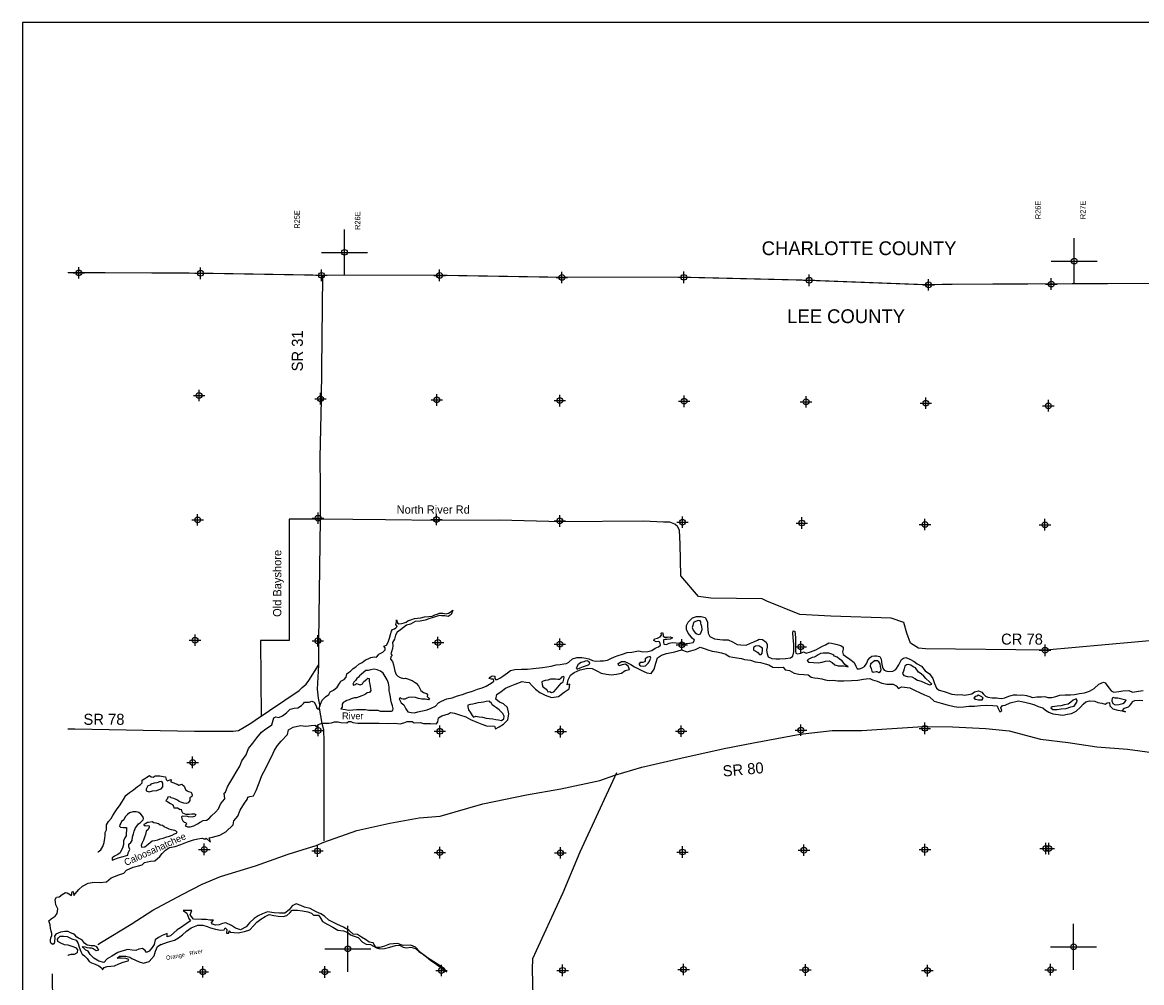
# Model space of a CAD drawing. Extents: x 238436 to 334436, y 833032 to 897001.
# Tile 2 of 3: x 238436 to 287106, y 855216 to 897001. Entities that reach past the tile are written whole.
import ezdxf

# ---------------------------------------------------------------- set-up
doc = ezdxf.new("R2010")
doc.units = 0
doc.header["$LTSCALE"] = 800
doc.header["$PDMODE"] = 34
doc.header["$PDSIZE"] = 250
doc.linetypes.add('PHANTOM', pattern=[0])
doc.layers.get('0').update_dxf_attribs({"linetype": 'CONTINUOUS'})
for name, color, linetype in [('BORDER', 1, 'CONTINUOUS'), ('COUNTY', 15, 'PHANTOM'), ('MAJROADS', 9, 'CONTINUOUS'), ('SEC', 2, 'CONTINUOUS'), ('TEXT', 7, 'CONTINUOUS'), ('WATER', 4, 'CONTINUOUS')]:
    doc.layers.add(name, color=color, linetype=linetype)

# ---------------------------------------------------------------- blocks, each defined once
blk = doc.blocks.new('TICK')
at = {"color": 0}
for points in [[(500, 0), (500, 1000)], [(0, 500), (1000, 500)]]:
    blk.add_lwpolyline(points, dxfattribs=at)
blk.add_point((500, 500), dxfattribs=at)

msp = doc.modelspace()

# ---------------------------------------------------------------- linework, layer by layer
at = {"layer": 'BORDER', "color": 0}
msp.add_lwpolyline([(238436, 834001), (334436, 834001), (334436, 897001), (238436, 897001)], close=True, dxfattribs=at)
at = {"layer": 'COUNTY', "color": 0, "const_width": 50}
msp.add_lwpolyline([(314888, 885827), (309574, 885814), (304211, 885726), (298807, 885713), (293461, 885675), (288984, 885630), (288208, 885645), (282929, 885623), (278920, 885606), (277966, 885592), (277594, 885590), (272402, 885786), (266950, 885917), (261647, 885912), (256329, 886000), (251194, 886003), (245934, 886091), (240641, 886112), (240408, 886113)], dxfattribs=at)
at = {"layer": 'MAJROADS', "color": 0}
for points in [[(251483, 885978), (251426, 880574), (251374, 878070), (251389, 876729), (251387, 875388), (251314, 870093), (251306, 869037), (251257, 867990), (251296, 867596), (251361, 867311), (251343, 867152), (251463, 866489), (251529, 866229), (251536, 866086), (251543, 865860), (251551, 861386)], [(251387, 875388), (250037, 875388), (250037, 870103), (248787, 870103), (248817, 866803)], [(288100, 870142), (282935, 869678), (277706, 869734), (277405, 869770), (277063, 869982), (276899, 870419), (276760, 870889), (276217, 871078), (273586, 871156), (272246, 871242), (270809, 871814), (270609, 871916), (268380, 871941), (267836, 872021), (267072, 872923), (267041, 874298), (267012, 874909), (266921, 875061), (266804, 875171), (266595, 875256), (266310, 875258), (265439, 875290), (261861, 875267), (259189, 875345), (256499, 875324), (254228, 875349), (251387, 875388)], [(240408, 866254), (240718, 866254), (245921, 866165), (247605, 866152), (247840, 866184), (248076, 866333), (248371, 866507), (248564, 866631), (250476, 867932), (250603, 868065), (250780, 868207), (250890, 868365), (251306, 869037)], [(241713, 856881), (241881, 856976), (243170, 857761), (244114, 858373), (245386, 859049), (246253, 859494), (247053, 859839), (248574, 860303), (249995, 860802), (251206, 861185), (251542, 861333), (252980, 861831), (254408, 862154), (255684, 862394), (256598, 862461), (258456, 862990), (260362, 863384), (261848, 863655), (263544, 864017), (264192, 864246), (265377, 864588), (267065, 864984), (268947, 865411), (270231, 865651), (271868, 865955), (272255, 866027), (273656, 866183), (274947, 866188), (276020, 866262), (277606, 866365), (278879, 866346), (280329, 866274), (281351, 866173), (282714, 865809), (283911, 865672), (285158, 865477), (286499, 865373), (287889, 865184)], [(264269, 864348), (262683, 860890), (261932, 859119), (260612, 856247), (260600, 855803), (260703, 851654)], [(239735, 855600), (239750, 854292), (241065, 854274), (246321, 853355), (251625, 852360), (254763, 851766), (256858, 851734), (259564, 851722), (260703, 851654)]]:
    msp.add_lwpolyline(points, dxfattribs=at)
at = {"layer": 'SEC', "color": 0}
for p in [(240890, 886102), (246184, 886082), (251444, 885994), (256579, 885991), (261897, 885903), (267199, 885907), (272652, 885777), (277844, 885581), (283179, 885614), (246121, 880763), (251398, 880625), (256457, 880572), (261809, 880543), (267212, 880513), (272514, 880492), (277723, 880430), (283050, 880319), (246058, 875352), (251294, 875424), (256445, 875370), (261805, 875307), (267141, 875253), (272334, 875216), (277686, 875153), (282904, 875142), (245946, 870118), (251281, 870088), (256508, 870018), (261809, 869947), (267111, 869917), (272288, 869830), (282908, 869679), (251302, 866189), (256589, 866152), (261842, 866140), (267087, 866162), (272291, 866201), (277678, 866281), (245841, 864799), (246348, 861013), (251266, 860944), (256586, 860874), (261830, 860862), (267143, 860900), (272422, 860981), (277683, 861002), (282937, 861049), (283071, 861048), (246285, 855685), (251589, 855681), (256658, 855746), (261928, 855751), (267190, 855789), (272485, 855769), (277789, 855740), (283151, 855778)]:
    msp.add_point(p, dxfattribs=at)
at = {"layer": 'WATER', "color": 0}
for points in [[(241713, 860912), (241729, 860904), (241847, 860995), (241932, 861145), (241992, 861313), (242018, 861497), (242036, 861622), (242036, 861748), (242087, 861865), (242096, 861940), (242089, 862082), (242182, 862232), (242292, 862357), (242368, 862482), (242478, 862641), (242554, 862774), (242664, 862916), (242765, 863066), (242833, 863183), (242935, 863366), (243095, 863483), (243271, 863599), (243440, 863757), (243574, 863839), (243642, 863914), (243651, 864032), (243760, 864098), (243853, 864156), (243971, 864222), (244037, 864171), (244129, 864154), (244213, 864220), (244414, 864219), (244556, 864185), (244665, 864167), (244690, 864058), (244748, 863999), (244823, 864032), (244899, 864057), (244898, 863956), (245015, 863905), (245074, 863880), (245166, 863846), (245241, 863812), (245375, 863853), (245467, 863768), (245533, 863626), (245599, 863566), (245666, 863533), (245775, 863498), (245824, 863389), (245807, 863314), (245723, 863256), (245714, 863147), (245646, 863047), (245554, 863006), (245462, 863023), (245328, 863066), (245253, 863100), (245186, 863150), (245119, 863184), (245019, 863227), (244910, 863261), (244861, 863303), (244768, 863287), (244726, 863195), (244675, 863137), (244767, 863086), (244884, 863018), (244984, 862951), (245008, 862884), (245025, 862817), (245184, 862816), (245292, 862756), (245334, 862764), (245351, 862697), (245400, 862605), (245475, 862579), (245551, 862553), (245693, 862544), (245802, 862560), (245869, 862560), (245919, 862568), (245978, 862526), (245935, 862450), (245826, 862409), (245659, 862436), (245567, 862453), (245449, 862445), (245382, 862454), (245357, 862429), (245365, 862345), (245415, 862261), (245473, 862202), (245531, 862177), (245581, 862126), (245548, 862085), (245522, 862034), (245614, 861992), (245731, 862000), (245891, 862040), (246050, 862123), (246168, 862198), (246302, 862272), (246436, 862280), (246554, 862363), (246664, 862471), (246832, 862629), (246959, 862779), (247052, 862979), (247137, 863096), (247247, 863221), (247215, 863455), (247265, 863497), (247351, 863731), (247452, 863914), (247638, 864198), (247732, 864381), (247892, 864632), (247978, 864866), (248164, 865124), (248274, 865399), (248452, 865641), (248629, 865866), (248840, 866116), (249025, 866265), (249185, 866357), (249286, 866440), (249346, 866640), (249372, 866741), (249464, 866782), (249581, 866756), (249741, 866830), (249918, 866955), (249977, 867013), (250086, 867121), (250254, 867153), (250413, 867177), (250573, 867269), (250657, 867360), (250699, 867418), (250767, 867426), (250900, 867417), (251018, 867458), (251127, 867424), (251209, 867256), (251242, 867164), (251317, 867121), (251377, 867230), (251402, 867338), (251471, 867514), (251622, 867647), (251757, 867755), (251816, 867863), (251959, 867938), (252127, 868079), (252221, 868237), (252288, 868337), (252431, 868404), (252516, 868512), (252550, 868646), (252617, 868704), (252710, 868770), (252819, 868878), (252937, 868953), (253072, 869069), (253215, 869152), (253350, 869268), (253467, 869309), (253593, 869367), (253736, 869400), (253836, 869382), (253929, 869474), (253937, 869516), (254021, 869557), (254114, 869598), (254207, 869698), (254207, 869790), (254149, 869858), (254275, 869899), (254343, 870024), (254403, 870199), (254445, 870358), (254488, 870509), (254531, 870584), (254615, 870617), (254674, 870658), (254733, 870716), (254674, 870800), (254700, 870918), (254709, 871010), (254742, 870875), (254809, 870825), (254926, 870849), (255035, 870873), (255119, 870906), (255203, 870964), (255329, 871006), (255488, 871055), (255614, 871079), (255765, 871095), (255924, 871136), (256109, 871151), (256251, 871167), (256377, 871225), (256478, 871249), (256570, 871299), (256713, 871298), (256863, 871263), (256964, 871296), (257040, 871338), (257157, 871429), (257089, 871228), (256955, 871146), (256804, 871180), (256662, 871181), (256570, 871190), (256435, 871141), (256293, 871108), (256158, 871059), (255949, 870985), (255731, 870944), (255521, 870937), (255319, 870821), (255143, 870764), (255009, 870664), (254874, 870573), (254739, 870473), (254663, 870332), (254620, 870156), (254535, 870014), (254543, 869872), (254534, 869755), (254482, 869613), (254465, 869521), (254515, 869453), (254456, 869395), (254438, 869286), (254530, 869185), (254579, 869051), (254603, 868917), (254628, 868774), (254685, 868631), (254768, 868547), (254869, 868488), (255011, 868453), (255094, 868461), (255379, 868359), (255562, 868240), (255662, 868131), (255720, 868013), (255761, 867921), (255878, 867845), (256011, 867802), (256053, 867735), (256044, 867668), (256085, 867617), (256135, 867575), (256102, 867517), (255951, 867551), (255809, 867544), (255666, 867578), (255533, 867621), (255374, 867639), (255223, 867623), (255147, 867590), (255072, 867549), (254996, 867549), (254921, 867566), (254879, 867609), (254821, 867567), (254912, 867391), (255020, 867298), (255111, 867130), (255202, 867003), (255344, 866969), (255486, 866951), (255638, 867001), (255839, 867049), (256032, 867082), (256216, 867156), (256401, 867247), (256536, 867388), (256662, 867471), (256897, 867562), (257124, 867610), (257359, 867701), (257577, 867758), (257770, 867832), (258005, 867906), (258232, 867980), (258433, 868037), (258601, 868112), (258752, 868203), (258870, 868269), (258937, 868335), (258930, 868428), (258838, 868428), (258737, 868446), (258771, 868512), (258872, 868562), (258981, 868553), (258988, 868452), (259013, 868410), (259089, 868410), (259198, 868459), (259332, 868551), (259526, 868692), (259661, 868800), (259845, 868840), (260138, 868855), (260406, 868853), (260649, 868885), (261060, 868924), (261429, 868989), (261655, 869038), (261823, 869062), (261982, 869094), (262100, 869110), (262201, 869168), (262352, 869309), (262545, 869367), (262771, 869365), (262939, 869339), (263072, 869305), (263231, 869228), (263365, 869202), (263557, 869218), (263700, 869217), (263884, 869249), (264019, 869315), (264178, 869389), (264346, 869455), (264539, 869513), (264732, 869587), (264942, 869602), (265160, 869634), (265244, 869659), (265419, 869607), (265629, 869623), (265805, 869663), (265956, 869771), (266091, 869829), (266192, 869904), (266159, 870038), (266092, 870055), (266000, 870047), (265900, 870107), (265917, 870182), (266051, 870198), (266169, 870264), (266228, 870331), (266212, 870423), (266279, 870456), (266303, 870347), (266303, 870288), (266378, 870246), (266487, 870245), (266604, 870261), (266704, 870219), (266604, 870161), (266461, 870145), (266394, 870154), (266319, 870129), (266310, 870029), (266326, 869945), (266451, 869935), (266561, 869985), (266712, 870017), (267021, 869990), (267172, 869964), (267297, 869972), (267448, 869987), (267608, 870020), (267658, 870120), (267567, 870204), (267459, 870331), (267384, 870423), (267310, 870583), (267319, 870759), (267387, 870901), (267463, 870976), (267573, 871092), (267757, 871141), (267958, 871148), (268126, 871105), (268225, 870920), (268224, 870744), (268239, 870577), (268263, 870418), (268329, 870275), (268538, 870181), (268764, 870146), (268890, 870137), (269132, 870135), (269316, 870042), (269525, 869924), (269675, 869914), (269910, 869904), (270103, 869987), (270246, 870044), (270397, 870119), (270473, 870168), (270615, 870151), (270781, 870024), (270823, 869923), (270822, 869814), (270796, 869689), (270828, 869530), (270869, 869395), (271020, 869327), (271204, 869309), (271380, 869308), (271623, 869315), (271841, 869356), (271942, 869422), (271985, 869614), (271987, 869932), (271947, 870234), (271940, 870418), (271957, 870527), (272024, 870510), (272056, 870233), (272054, 869982), (272061, 869790), (272052, 869639), (272076, 869555), (272143, 869521), (272294, 869554), (272403, 869611), (272520, 869552), (272705, 869609), (272940, 869700), (273100, 869783), (273234, 869857), (273360, 869915), (273503, 870006), (273620, 869989), (273812, 869937), (274021, 869885), (274130, 869809), (274121, 869726), (274095, 869609), (274128, 869500), (274236, 869415), (274419, 869288), (274603, 869153), (274677, 868985), (274743, 868876), (274835, 868875), (274953, 868908), (275054, 868966), (275164, 869116), (275206, 869241), (275299, 869358), (275375, 869416), (275484, 869440), (275584, 869440), (275718, 869414), (275776, 869296), (275808, 869053), (275849, 868894), (275915, 868818), (276032, 868767), (276141, 868758), (276292, 868773), (276418, 868840), (276545, 869040), (276596, 869131), (276664, 869273), (276756, 869340), (276848, 869364), (277032, 869296), (277216, 869186), (277349, 869085), (277533, 868983), (277690, 868789), (277882, 868654), (278032, 868444), (278097, 868234), (278138, 868125), (278188, 868032), (278305, 867948), (278514, 867888), (278848, 867768), (279116, 867741), (279258, 867757), (279409, 867731), (279576, 867755), (279719, 867788), (279837, 867871), (280013, 867911), (280155, 867860), (280221, 867776), (280313, 867675), (280413, 867632), (280605, 867614), (280798, 867613), (280890, 867596), (281024, 867586), (281158, 867611), (281334, 867685), (281536, 867742), (281686, 867733), (281829, 867724), (281946, 867739), (282105, 867713), (282239, 867662), (282364, 867628), (282548, 867652), (282749, 867650), (282883, 867666), (282945, 867656), (283029, 867630), (283196, 867629), (283372, 867670), (283557, 867719), (283783, 867742), (284017, 867741), (284185, 867756), (284403, 867797), (284621, 867829), (284839, 867894), (285049, 868010), (285243, 868201), (285444, 868284), (285520, 868258), (285594, 868166), (285702, 868031), (285785, 867913), (285894, 867854), (286112, 867886), (286288, 867910), (286547, 867925), (286714, 867857), (286966, 867897), (287175, 867921)], [(240408, 856420), (240424, 856414), (240559, 856455), (240701, 856454), (240835, 856529), (240845, 856638), (240786, 856713), (240686, 856764), (240553, 856799), (240427, 856841), (240268, 856868), (240110, 856927), (239984, 857004), (239968, 857104), (240011, 857171), (240078, 857237), (240229, 857245), (240388, 857227), (240588, 857125), (240772, 857057), (240863, 856914), (240912, 856754), (240978, 856570), (241036, 856460), (241144, 856376), (241252, 856266), (241335, 856132), (241444, 856072), (241598, 856022), (241757, 855948), (241874, 855863), (241924, 855771), (241991, 855871), (242126, 855912), (242276, 855937), (242436, 855944), (242629, 856035), (242822, 856109), (243031, 856167), (243065, 856225), (242931, 856260), (242739, 856277), (242563, 856278), (242656, 856362), (242748, 856369), (242932, 856368), (243116, 856317), (243199, 856266), (243358, 856199), (243517, 856122), (243701, 856063), (243952, 856137), (244163, 856378), (244231, 856579), (244308, 856788), (244474, 856891), (244476, 856879), (244744, 856970), (245046, 857068), (245222, 857160), (245399, 857293), (245576, 857459), (245769, 857600), (246063, 857716), (246289, 857715), (246473, 857655), (246615, 857604), (246841, 857544), (247050, 857501), (247217, 857509), (247251, 857600), (247326, 857533), (247309, 857374), (247409, 857374), (247435, 857465), (247476, 857415), (247652, 857397), (247819, 857388), (248088, 857445), (248322, 857511), (248491, 857686), (248626, 857852), (248811, 857977), (248987, 858093), (249172, 858176), (249364, 858141), (249557, 858115), (249774, 858089), (249942, 858138), (250068, 858246), (250161, 858371), (250395, 858370), (250613, 858335), (250856, 858292), (251014, 858233), (251089, 858157), (251307, 858156), (251382, 858055), (251481, 857878), (251715, 857743), (251940, 857625), (252149, 857498), (252400, 857463), (252592, 857395), (252701, 857294), (252826, 857251), (253035, 857183), (253226, 856973), (253385, 856897), (253569, 856870), (253711, 856803), (253836, 856735), (253987, 856684), (254179, 856708), (254414, 856757), (254666, 856831), (254833, 856847), (255000, 856754), (255143, 856736), (255327, 856752), (255528, 856700), (255669, 856566), (255903, 856422), (256194, 856178), (256420, 856034), (256653, 855865), (256895, 855680), (256779, 855831), (256603, 855941), (256328, 856127), (255961, 856355), (255744, 856532), (255528, 856759), (255327, 856852), (254992, 856829), (254750, 856922), (254398, 856891), (254188, 856800), (253987, 856742), (253803, 856744), (253695, 856945), (253519, 856971), (253361, 857089), (253177, 857199), (253011, 857317), (252826, 857327), (252643, 857487), (252401, 857631), (252117, 857758), (251758, 857927), (251575, 858104), (251416, 858214), (251207, 858290), (250957, 858442), (250698, 858502), (250547, 858579), (250347, 858647), (250162, 858556), (250036, 858389), (249850, 858239), (249616, 858232), (249382, 858259), (249089, 858302), (248871, 858211), (248694, 858128), (248518, 858004), (248307, 857812), (248164, 857646), (247921, 857513), (247703, 857581), (247536, 857699), (247286, 857818), (247143, 857794), (246992, 857728), (246842, 857720), (246691, 857754), (246666, 857838), (246742, 857930), (246583, 857939), (246433, 857957), (246223, 857958), (245880, 857977), (245739, 858170), (245807, 858354), (245430, 858356), (245588, 858238), (245679, 858011), (245746, 857902), (245561, 857777), (245317, 857603), (245166, 857520), (245023, 857387), (244871, 857254), (244729, 857213), (244729, 857347), (244520, 857272), (244360, 857173), (244217, 857073), (244166, 856881), (244073, 856747), (243946, 856580), (243829, 856531), (243779, 856607), (243662, 856699), (243503, 856675), (243369, 856609), (243210, 856635), (243026, 856653), (242766, 856587), (242581, 856521), (242329, 856363), (242119, 856256), (241984, 856097), (241767, 856149), (241541, 856276), (241383, 856436), (241292, 856578), (241200, 856629), (241084, 856739), (241050, 856789), (241172, 856778), (241239, 856744), (241348, 856735), (241423, 856726), (241515, 856700), (241557, 856666), (241648, 856615), (241758, 856640), (241724, 856699), (241675, 856774), (241566, 856817), (241432, 856818), (241348, 856835), (241248, 856853), (241140, 856937), (241057, 857055), (240965, 857106), (240873, 857148), (240798, 857191), (240723, 857292), (240648, 857334), (240531, 857377), (240431, 857444), (240364, 857445), (240289, 857445), (240197, 857421), (240088, 857405), (239894, 857323), (239827, 857231), (239843, 857139), (239834, 857038), (239834, 856988), (239825, 856921), (239766, 856879), (239682, 856914), (239658, 856989), (239658, 857064), (239676, 857165), (239718, 857265), (239719, 857357), (239686, 857450), (239665, 857592), (239640, 857735), (239591, 857911), (239692, 857994), (239869, 858102), (239945, 858219), (239971, 858428), (239896, 858604), (239856, 858839), (239923, 858931), (240041, 858955), (240167, 859055), (240310, 859138), (240385, 859121), (240452, 859078), (240577, 859011), (240595, 859170), (240645, 859178), (240677, 859002), (240804, 859160), (240888, 859269), (241057, 859418), (241292, 859543), (241552, 859591), (241819, 859573), (242087, 859597), (242298, 859772), (242625, 859904), (242843, 859978), (242970, 860111), (243247, 860235), (243490, 860292), (243649, 860342), (243750, 860450), (244002, 860507), (244194, 860523), (244413, 860706), (244514, 860831), (244657, 860981), (244834, 861089), (245077, 861138), (245320, 861229), (245622, 861336), (245874, 861426), (246059, 861476), (246251, 861500), (246368, 861457), (246435, 861499), (246610, 861322), (246553, 861515), (246704, 861539), (247022, 861629), (247283, 861779), (247603, 862087), (247629, 862254), (247806, 862454), (247908, 862721), (248102, 863030), (248212, 863180), (248237, 863289), (248330, 863322), (248480, 863346), (248607, 863580), (248726, 863914), (248845, 864223), (249023, 864549), (249150, 864825), (249286, 865075), (249404, 865326), (249531, 865534), (249683, 865726), (249961, 866009), (250012, 866218), (250205, 866334), (250532, 866400), (250758, 866373), (251001, 866405), (251152, 866421), (251227, 866337), (251311, 866454), (251462, 866512), (251596, 866511), (251764, 866510), (251873, 866526), (252015, 866567), (252174, 866566), (252291, 866540), (252551, 866522), (252618, 866581), (252719, 866580), (252810, 866529), (253020, 866511), (253237, 866510), (253430, 866509), (253648, 866508), (253949, 866506), (254351, 866487), (254636, 866502), (254862, 866476), (255029, 866517), (255172, 866583), (255381, 866582), (255473, 866514), (255733, 866538), (255883, 866487), (256185, 866485), (256444, 866484), (256495, 866559), (256538, 866743), (256672, 866826), (256966, 866916), (257058, 866966), (257234, 866940), (257451, 866872), (257719, 866778), (257919, 866660), (258195, 866550), (258412, 866465), (258621, 866388), (258964, 866369), (259005, 866260), (259165, 866352), (259358, 866468), (259543, 866651), (259587, 866910), (259530, 867187), (259355, 867347), (259188, 867423), (259021, 867558), (259072, 867750), (259257, 867883), (259451, 868033), (259644, 868116), (259870, 868198), (260172, 868322), (260323, 868296), (260473, 868279), (260607, 868127), (260748, 867984), (260932, 867841), (261174, 867722), (261441, 867628), (261743, 867660), (262003, 867860), (262214, 868001), (262240, 868202), (262122, 868177), (262174, 868395), (262267, 868595), (262427, 868712), (262687, 868827), (263031, 868901), (263215, 868883), (263440, 868765), (263607, 868680), (263833, 868637), (264042, 868611), (264277, 868634), (264487, 868675), (264655, 868791), (264831, 868841), (264773, 868992), (264656, 869068), (264522, 869043), (264371, 869002), (264347, 869103), (264489, 869186), (264640, 869185), (264891, 869066), (265058, 868957), (265250, 868855), (265425, 868770), (265592, 868702), (265784, 868668), (265903, 868860), (265979, 869111), (266056, 869353), (266224, 869469), (266451, 869535), (266811, 869608), (267105, 869699), (267341, 869608), (267509, 869658), (267710, 869715), (267912, 869814), (268121, 869746), (268246, 869703), (268430, 869644), (268639, 869617), (268832, 869574), (269032, 869506), (269166, 869413), (269333, 869378), (269509, 869352), (269701, 869318), (269835, 869283), (270103, 869248), (270295, 869180), (270538, 869153), (270730, 869094), (270898, 869051), (271073, 868949), (271316, 868931), (271517, 868938), (271600, 868829), (271793, 868794), (272001, 868684), (272194, 868641), (272420, 868631), (272612, 868605), (272737, 868512), (272880, 868486), (273030, 868460), (273198, 868442), (273348, 868391), (273524, 868356), (273700, 868372), (273892, 868345), (274152, 868344), (274496, 868367), (274772, 868382), (275015, 868414), (275133, 868430), (275284, 868454), (275401, 868387), (275610, 868327), (275810, 868242), (276028, 868207), (276296, 868197), (276429, 868129), (276529, 868011), (276664, 868086), (276789, 868077), (277032, 868050), (277266, 867931), (277441, 867838), (277659, 867736), (277876, 867659), (278092, 867465), (278385, 867380), (278653, 867303), (278954, 867234), (279155, 867208), (279356, 867223), (279591, 867239), (279834, 867245), (280102, 867277), (280353, 867284), (280630, 867274), (280822, 867256), (280863, 867139), (280938, 867004), (281022, 867054), (280989, 867171), (281057, 867272), (281166, 867296), (281393, 867387), (281757, 867475), (281879, 867451), (282029, 867416), (282205, 867373), (282414, 867314), (282606, 867237), (282807, 867177), (282932, 867067), (283066, 866983), (283241, 866906), (283475, 866880), (283685, 866853), (283878, 866903), (284062, 866927), (284264, 867034), (284449, 867201), (284559, 867326), (284685, 867434), (284836, 867475), (285071, 867465), (285204, 867406), (285372, 867379), (285514, 867337), (285606, 867395), (285715, 867411), (285723, 867260), (285848, 867134), (286065, 867065), (286266, 867039), (286403, 867005), (286266, 867039), (286367, 867156), (286367, 867156), (286535, 867213), (286594, 867280), (286679, 867380), (286713, 867447), (286813, 867496), (287015, 867512), (287157, 867486)]]:
    msp.add_lwpolyline(points, dxfattribs=at)
for points in [[(267953, 870798), (267945, 870857), (267945, 870916), (267912, 870966), (267820, 870967), (267703, 870926), (267619, 870884), (267593, 870759), (267567, 870667), (267608, 870549), (267699, 870440), (267758, 870398), (267841, 870364), (267925, 870397), (267951, 870463), (267993, 870580), (267978, 870714)], [(270551, 869809), (270459, 869877), (270317, 869861), (270233, 869794), (270224, 869753), (270223, 869686), (270332, 869643), (270415, 869575), (270490, 869499), (270557, 869491), (270599, 869549), (270617, 869683), (270618, 869767)], [(265647, 869114), (265697, 869181), (265731, 869273), (265765, 869339), (265732, 869407), (265632, 869382), (265556, 869341), (265522, 869299), (265513, 869215), (265488, 869174), (265412, 869141), (265303, 869150), (265244, 869075), (265302, 868999), (265428, 868982), (265537, 869006)], [(274139, 869005), (274230, 868980), (274348, 868962), (274206, 869055), (274081, 869224), (273965, 869291), (273865, 869376), (273756, 869427), (273706, 869477), (273639, 869511), (273506, 869554), (273363, 869555), (273263, 869547), (273137, 869532), (273036, 869474), (272952, 869416), (272860, 869374), (272784, 869358), (272666, 869300), (272599, 869276), (272557, 869234), (272615, 869167), (272833, 869140), (273034, 869130), (273210, 869163), (273361, 869203), (273520, 869219), (273654, 869143), (273770, 869050), (273904, 868999)], [(253366, 868796), (253290, 868722), (253172, 868630), (253096, 868572), (253046, 868514), (252978, 868447), (252919, 868356), (252851, 868289), (252801, 868206), (252834, 868155), (252918, 868196), (252960, 868230), (253043, 868204), (253119, 868170), (253228, 868211), (253270, 868303), (253355, 868378), (253413, 868419), (253456, 868461), (253523, 868444), (253522, 868326), (253538, 868209), (253562, 868100), (253578, 868008), (253586, 867932), (253535, 867840), (253426, 867824), (253350, 867775), (253275, 867725), (253199, 867692), (253082, 867659), (252972, 867610), (252872, 867602), (252738, 867570), (252653, 867520), (252544, 867496), (252477, 867454), (252385, 867404), (252342, 867338), (252342, 867246), (252341, 867204), (252291, 867129), (252466, 867094), (252634, 867076), (252801, 867083), (252961, 867107), (253162, 867106), (253363, 867105), (253496, 867079), (253656, 867077), (253823, 867076), (253898, 867076), (253999, 867033), (254107, 867032), (254241, 867032), (254384, 867031), (254484, 867030), (254552, 867055), (254560, 867138), (254536, 867264), (254487, 867390), (254463, 867524), (254447, 867658), (254414, 867793), (254390, 867918), (254391, 868069), (254350, 868245), (254301, 868396), (254218, 868531), (254119, 868682), (254011, 868775), (253869, 868826), (253735, 868853), (253575, 868829), (253466, 868796)], [(262740, 869151), (262665, 869109), (262597, 869043), (262555, 868976), (262521, 868918), (262554, 868859), (262697, 868917), (262831, 868974), (262966, 869015), (263058, 869048), (263109, 869098), (263084, 869174), (263001, 869224), (262908, 869208), (262858, 869175)], [(275594, 868752), (275678, 868718), (275753, 868751), (275779, 868835), (275755, 868969), (275730, 869087), (275681, 869179), (275622, 869221), (275497, 869214), (275387, 869139), (275320, 869089), (275303, 868981), (275344, 868880), (275376, 868771), (275435, 868720), (275569, 868753)], [(277270, 868908), (277179, 868959), (277070, 869035), (276953, 869053), (276886, 869045), (276810, 868987), (276776, 868870), (276758, 868770), (276708, 868669), (276765, 868577), (276924, 868542), (277108, 868516), (277250, 868448), (277367, 868380), (277518, 868337), (277685, 868261), (277810, 868210), (277902, 868175), (277977, 868208), (277886, 868310), (277728, 868453), (277636, 868546), (277520, 868655), (277403, 868732)], [(261796, 868161), (261863, 868244), (261947, 868310), (261982, 868427), (261991, 868503), (261966, 868536), (261873, 868503), (261839, 868445), (261797, 868403), (261722, 868404), (261621, 868421), (261513, 868422), (261395, 868423), (261286, 868382), (261169, 868366), (261076, 868333), (261026, 868300), (261042, 868182), (261066, 868090), (261141, 868039), (261216, 867989), (261250, 867930), (261283, 867863), (261366, 867879), (261450, 867845), (261551, 867877), (261644, 867986), (261720, 868069)], [(258817, 867410), (258784, 867427), (258742, 867461), (258608, 867454), (258491, 867421), (258390, 867405), (258239, 867389), (258138, 867365), (258029, 867332), (257920, 867325), (257862, 867300), (257803, 867283), (257802, 867216), (257835, 867082), (257901, 866990), (257951, 866906), (257992, 866838), (258051, 866771), (258151, 866812), (258302, 866786), (258444, 866768), (258603, 866725), (258737, 866708), (258896, 866690), (259021, 866672), (259147, 866654), (259272, 866628), (259373, 866695), (259391, 866804), (259333, 866921), (259250, 866997), (259175, 867081), (259058, 867174), (258967, 867225), (258858, 867301)], [(279807, 867593), (279883, 867550), (280008, 867524), (280092, 867524), (280167, 867523), (280209, 867590), (280160, 867657), (280076, 867700), (280018, 867725), (279942, 867684), (279867, 867668)], [(283163, 867168), (283246, 867100), (283431, 867107), (283607, 867123), (283825, 867146), (284026, 867212), (284169, 867245), (284228, 867328), (284287, 867420), (284304, 867495), (284255, 867562), (284129, 867504), (284027, 867421), (283918, 867338), (283759, 867306), (283591, 867265), (283440, 867250), (283331, 867225), (283214, 867218)], [(286432, 867505), (286298, 867531), (286181, 867566), (286072, 867600), (285963, 867601), (285880, 867618), (285821, 867593), (285812, 867476), (285853, 867367), (285953, 867308), (286121, 867323), (286288, 867364), (286364, 867405)], [(244027, 863852), (243993, 863810), (243892, 863778), (243850, 863694), (243816, 863636), (243824, 863560), (243949, 863518), (244092, 863559), (244276, 863582), (244385, 863615), (244478, 863656), (244545, 863740), (244546, 863832), (244538, 863899), (244505, 863966), (244396, 863958), (244278, 863917), (244169, 863901)], [(242439, 860722), (242388, 860681), (242346, 860647), (242338, 860597), (242346, 860547), (242455, 860588), (242597, 860646), (242824, 860711), (243017, 860768), (243034, 860861), (243111, 861002), (243061, 861120), (243071, 861237), (243147, 861320), (243206, 861404), (243232, 861563), (243275, 861696), (243301, 861813), (243360, 861955), (243419, 862030), (243487, 862130), (243571, 862180), (243622, 862222), (243689, 862297), (243698, 862364), (243674, 862447), (243582, 862540), (243507, 862624), (243382, 862650), (243239, 862643), (243097, 862611), (243004, 862527), (242903, 862436), (242843, 862294), (242751, 862228), (242717, 862161), (242674, 862086), (242657, 862019), (242707, 861977), (242824, 861968), (242958, 861967), (242957, 861833), (242948, 861741), (242947, 861598), (242888, 861523), (242837, 861390), (242836, 861230), (242785, 861063), (242734, 860963), (242683, 860863), (242590, 860797), (242498, 860747)], [(243915, 862178), (243881, 862178), (243805, 862145), (243713, 862104), (243713, 862079), (243780, 862036), (243863, 862052), (243947, 862044), (243947, 861985), (243904, 861885), (243820, 861802), (243785, 861659), (243743, 861551), (243708, 861417), (243666, 861325), (243632, 861275), (243598, 861183), (243614, 861116), (243757, 861132), (243908, 861240), (244077, 861381), (244194, 861405), (244328, 861430), (244429, 861479), (244563, 861503), (244723, 861561), (244840, 861594), (244949, 861626), (245050, 861684), (245134, 861725), (245160, 861776), (245068, 861835), (244926, 861861), (244826, 861887), (244734, 861938), (244600, 861997), (244525, 862056), (244425, 862074), (244358, 862124), (244249, 862150), (244157, 862176), (244082, 862210)]]:
    msp.add_lwpolyline(points, close=True, dxfattribs=at)

# ---------------------------------------------------------------- block references
at = {"color": 0, "xscale": 2, "yscale": 2, "zscale": 2}
for p in [(251444, 885994), (283179, 885614), (251589, 855681), (283151, 855778)]:
    msp.add_blockref('TICK', p, dxfattribs=at)

# ---------------------------------------------------------------- texts
at = {"layer": 'MAJROADS', "color": 0}
for s, height, rotation, p in [('SR 31', 480, 90, (250633, 881814)), ('Old Bayshore', 360, 90, (249697, 871131)), ('SR 80', 480, 5, (268910, 864179))]:
    msp.add_text(s, height=height, rotation=rotation, dxfattribs=at).set_placement(p)
for s, height, p in [('North River Rd', 360, (254710, 875622)), ('CR 78', 480, (280994, 869924)), ('SR 78', 480, (241092, 866434))]:
    msp.add_text(s, height=height, dxfattribs=at).set_placement(p)
at = {"layer": 'TEXT', "color": 0}
for s, p in [('R25E', (250502, 888025)), ('R26E', (253133, 887970)), ('R26E', (282723, 888438)), ('R27E', (284675, 888438))]:
    msp.add_text(s, height=240, rotation=90, dxfattribs=at).set_placement(p)
for s, p in [('CHARLOTTE COUNTY', (270584, 886873)), ('LEE COUNTY', (271691, 883915))]:
    msp.add_text(s, height=600, dxfattribs=at).set_placement(p)
at = {"layer": 'WATER', "color": 0}
msp.add_text('River', height=300, dxfattribs=at).set_placement((252338, 866673))
for s, height, rotation, p in [('Caloosahatchee', 300, 24.2148, (242941, 860289)), ('Orange   River', 180, 11, (244701, 856202))]:
    msp.add_text(s, height=height, rotation=rotation, dxfattribs=at).set_placement(p)

doc.saveas('drawing.dxf')
